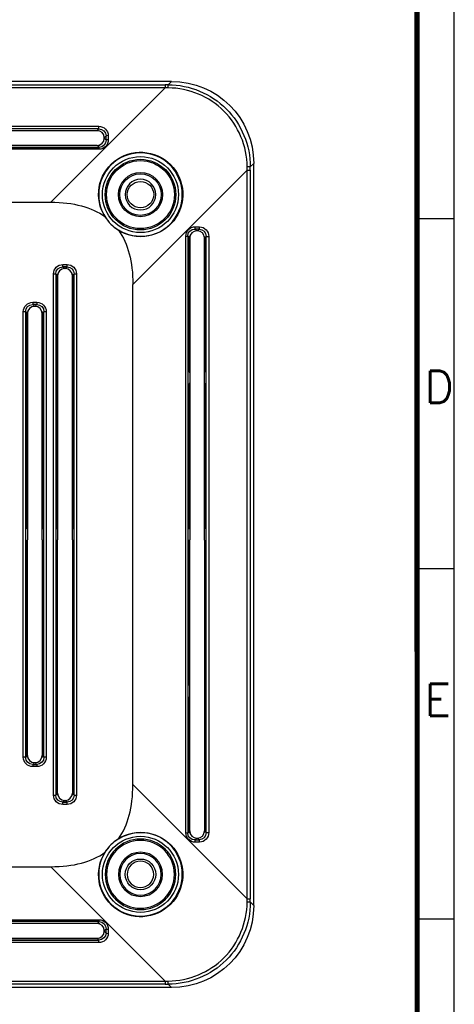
# Model space of a CAD drawing. Header units: millimetres. Extents: x 5293 to 5736, y -198 to 141.
# Tile 12 of 15: x 5679 to 5736, y -107 to 23. Entities that reach past the tile are written whole.
import ezdxf

# ---------------------------------------------------------------- set-up
doc = ezdxf.new("R2010")
doc.units = ezdxf.units.MM
doc.header["$LTSCALE"] = 0.5
doc.layers.add('112', color=7, linetype='Continuous', true_color=0xffffff)
doc.layers.add('A1_KUANG', color=7, linetype='Continuous')
doc.layers.add('A4_KUANG', color=7, linetype='Continuous')
doc.styles.get("Standard").update_dxf_attribs({"font": 'txt', "bigfont": 'gbcbig.shx'})

# ---------------------------------------------------------------- blocks, each defined once
blk = doc.blocks.new('A$C3291225B')
at = {"layer": 'A4_KUANG'}
for p, q in [((255.135, 0), (255.135, 197.012)), ((257.991, 113.201), (255.126, 113.201)), ((257.991, 86.219), (255.126, 86.219)), ((257.991, 59.237), (255.126, 59.237))]:
    blk.add_line(p, q, dxfattribs=at)
at = {"layer": 'A4_KUANG', "color": 8}
blk.add_lwpolyline([(258, 0), (258, 197.012), (0, 197.012), (0, 0)], close=True, dxfattribs=at)
at = {"layer": 'A4_KUANG', "const_width": 0.4}
blk.add_lwpolyline([(2.865, 2.865), (2.865, 194.147), (255.126, 194.147), (255.135, 2.865), (2.865, 2.865)], dxfattribs=at)
at = {"layer": 'A4_KUANG'}
for s, p in [('D', (255.711, 99.007)), ('E', (255.711, 74.891))]:
    blk.add_text(s, height=2.483, dxfattribs=at).set_placement(p)

msp = doc.modelspace()

# ---------------------------------------------------------------- linework, layer by layer
at = {"layer": '112', "color": 7}
for p, q in [((5698.722, 14.727), (5600.508, 14.727)), ((5698.273, 14.279), (5698.722, 14.727)), ((5601.356, 14.279), (5697.874, 14.279)), ((5697.874, 13.861), (5601.356, 13.861)), ((5697.874, 13.861), (5682.731, -1.282)), ((5697.874, 14.279), (5697.874, 13.861)), ((5610.143, 8.77), (5689.088, 8.77)), ((5689.088, 8.424), (5610.143, 8.424)), ((5671.101, 8.21), (5688.873, 8.21)), ((5671.115, 8.234), (5688.897, 8.234)), ((5688.897, 8.234), (5689.088, 8.424)), ((5689.088, 8.424), (5689.088, 8.77)), ((5690.051, 7.495), (5689.82, 7.264)), ((5689.82, 7.191), (5689.82, 7.264)), ((5689.82, 7.191), (5690.058, 6.953)), ((5690.058, 6.953), (5690.051, 7.495)), ((5690.35, 7.541), (5690.357, 6.999)), ((5610.101, 5.989), (5689.129, 5.989)), ((5689.129, 5.737), (5610.101, 5.737)), ((5688.873, 6.245), (5671.085, 6.245)), ((5688.925, 6.193), (5671.115, 6.193)), ((5689.129, 5.989), (5688.925, 6.193)), ((5689.129, 5.737), (5689.129, 5.989)), ((5693.606, -12.157), (5708.749, 2.986)), ((5708.749, -93.531), (5708.749, 2.986)), ((5708.749, 2.986), (5709.166, 2.986)), ((5709.615, 3.835), (5709.166, 3.386)), ((5709.166, 2.986), (5709.166, -93.531)), ((5709.615, -94.38), (5709.615, 3.835)), ((5663.533, -1.282), (5682.731, -1.282)), ((5702.383, -4.837), (5701.84, -4.829)), ((5701.84, -4.829), (5702.079, -5.068)), ((5701.887, -4.53), (5702.429, -4.538)), ((5702.151, -5.068), (5702.079, -5.068)), ((5702.151, -5.068), (5702.383, -4.837)), ((5700.624, -84.787), (5700.624, -5.758)), ((5700.624, -5.758), (5700.877, -5.758)), ((5700.877, -5.758), (5700.877, -84.787)), ((5701.081, -5.962), (5700.877, -5.758)), ((5701.081, -23.773), (5701.081, -5.962)), ((5701.133, -6.014), (5701.133, -23.803)), ((5703.098, -23.787), (5703.098, -6.014)), ((5703.312, -5.8), (5703.122, -5.99)), ((5703.122, -5.99), (5703.122, -23.773)), ((5703.312, -5.8), (5703.657, -5.8)), ((5703.312, -84.745), (5703.312, -5.8)), ((5703.657, -5.8), (5703.657, -84.745)), ((5684.341, -9.531), (5684.89, -9.531)), ((5684.341, -9.829), (5684.341, -9.531)), ((5684.89, -9.829), (5684.341, -9.829)), ((5684.341, -9.829), (5684.579, -10.068)), ((5684.651, -10.068), (5684.579, -10.068)), ((5684.651, -10.068), (5684.89, -9.829)), ((5684.89, -9.829), (5684.89, -9.531)), ((5683.095, -79.769), (5683.095, -10.776)), ((5683.095, -10.776), (5683.394, -10.776)), ((5683.394, -10.776), (5683.394, -79.769)), ((5683.589, -10.971), (5683.394, -10.776)), ((5683.589, -44.523), (5683.589, -10.971)), ((5683.633, -11.014), (5683.633, -44.549)), ((5685.598, -44.549), (5685.598, -11.014)), ((5685.836, -10.776), (5685.641, -10.971)), ((5685.641, -44.523), (5685.641, -10.971)), ((5685.836, -79.769), (5685.836, -10.776)), ((5685.836, -10.776), (5686.135, -10.776)), ((5686.135, -10.776), (5686.135, -79.769)), ((5693.606, -78.388), (5693.606, -12.157)), ((5680.341, -14.531), (5680.89, -14.531)), ((5680.341, -14.531), (5680.341, -14.829)), ((5680.89, -14.829), (5680.341, -14.829)), ((5680.341, -14.829), (5680.579, -15.068)), ((5680.651, -15.068), (5680.579, -15.068)), ((5680.651, -15.068), (5680.89, -14.829)), ((5680.89, -14.531), (5680.89, -14.829)), ((5679.095, -74.769), (5679.095, -15.776)), ((5679.394, -15.776), (5679.095, -15.776)), ((5679.394, -15.776), (5679.394, -74.769)), ((5679.589, -15.971), (5679.394, -15.776)), ((5679.589, -44.523), (5679.589, -15.971)), ((5679.633, -16.014), (5679.633, -44.549)), ((5681.598, -44.549), (5681.598, -16.014)), ((5681.836, -15.776), (5681.641, -15.971)), ((5681.641, -44.523), (5681.641, -15.971)), ((5681.836, -74.769), (5681.836, -15.776)), ((5682.135, -15.776), (5681.836, -15.776)), ((5682.135, -15.776), (5682.135, -74.769)), ((5701.081, -23.773), (5701.133, -23.803)), ((5701.133, -23.803), (5701.133, -25.242)), ((5703.098, -23.787), (5703.122, -23.773)), ((5703.098, -25.258), (5703.098, -23.787)), ((5701.133, -25.242), (5701.081, -25.273)), ((5701.081, -44.523), (5701.081, -25.273)), ((5701.133, -25.242), (5701.133, -44.553)), ((5703.122, -25.273), (5703.098, -25.258)), ((5703.098, -44.537), (5703.098, -25.258)), ((5703.122, -25.273), (5703.122, -44.523)), ((5679.589, -44.523), (5679.633, -44.549)), ((5679.633, -44.549), (5679.633, -45.996)), ((5681.641, -44.523), (5681.598, -44.549)), ((5681.598, -45.996), (5681.598, -44.549)), ((5683.589, -44.523), (5683.633, -44.549)), ((5683.633, -44.549), (5683.633, -45.996)), ((5685.641, -44.523), (5685.598, -44.549)), ((5685.598, -45.996), (5685.598, -44.549)), ((5701.133, -44.553), (5701.081, -44.523)), ((5701.133, -44.553), (5701.133, -45.992)), ((5703.122, -44.523), (5703.098, -44.537)), ((5703.098, -46.008), (5703.098, -44.537)), ((5679.633, -45.996), (5679.589, -46.023)), ((5679.589, -74.574), (5679.589, -46.023)), ((5679.633, -74.531), (5679.633, -45.996)), ((5681.598, -45.996), (5681.641, -46.023)), ((5681.598, -45.996), (5681.598, -74.531)), ((5681.641, -74.574), (5681.641, -46.023)), ((5683.633, -45.996), (5683.589, -46.023)), ((5683.589, -79.574), (5683.589, -46.023)), ((5683.633, -79.531), (5683.633, -45.996)), ((5685.598, -45.996), (5685.641, -46.023)), ((5685.598, -45.996), (5685.598, -79.531)), ((5685.641, -79.574), (5685.641, -46.023)), ((5701.081, -46.023), (5701.133, -45.992)), ((5701.081, -65.273), (5701.081, -46.023)), ((5701.133, -65.303), (5701.133, -45.992)), ((5703.098, -46.008), (5703.122, -46.023)), ((5703.098, -46.008), (5703.098, -65.287)), ((5703.122, -46.023), (5703.122, -65.273)), ((5701.081, -65.273), (5701.133, -65.303)), ((5701.133, -66.742), (5701.133, -65.303)), ((5703.098, -65.287), (5703.122, -65.273)), ((5703.098, -65.287), (5703.098, -66.758)), ((5701.133, -66.742), (5701.081, -66.773)), ((5701.081, -84.583), (5701.081, -66.773)), ((5701.133, -84.531), (5701.133, -66.742)), ((5703.122, -66.773), (5703.098, -66.758)), ((5703.098, -66.758), (5703.098, -84.531)), ((5703.122, -66.773), (5703.122, -84.555)), ((5679.394, -74.769), (5679.095, -74.769)), ((5679.394, -74.769), (5679.589, -74.574)), ((5680.579, -75.477), (5680.341, -75.716)), ((5680.579, -75.477), (5680.651, -75.477)), ((5680.89, -75.716), (5680.651, -75.477)), ((5681.641, -74.574), (5681.836, -74.769)), ((5682.135, -74.769), (5681.836, -74.769)), ((5680.341, -75.716), (5680.341, -76.014)), ((5680.341, -75.716), (5680.89, -75.716)), ((5680.89, -76.014), (5680.341, -76.014)), ((5680.89, -75.716), (5680.89, -76.014)), ((5693.606, -78.388), (5708.749, -93.531)), ((5683.095, -79.769), (5683.394, -79.769)), ((5683.394, -79.769), (5683.589, -79.574)), ((5684.579, -80.477), (5684.341, -80.716)), ((5684.341, -81.014), (5684.341, -80.716)), ((5684.341, -80.716), (5684.89, -80.716)), ((5684.579, -80.477), (5684.651, -80.477)), ((5684.89, -80.716), (5684.651, -80.477)), ((5684.89, -81.014), (5684.89, -80.716)), ((5685.641, -79.574), (5685.836, -79.769)), ((5685.836, -79.769), (5686.135, -79.769)), ((5684.89, -81.014), (5684.341, -81.014)), ((5700.877, -84.787), (5701.081, -84.583)), ((5703.122, -84.555), (5703.312, -84.745)), ((5700.624, -84.787), (5700.877, -84.787)), ((5702.079, -85.477), (5701.84, -85.716)), ((5701.84, -85.716), (5702.383, -85.708)), ((5702.429, -86.007), (5701.887, -86.015)), ((5702.079, -85.477), (5702.151, -85.477)), ((5702.383, -85.708), (5702.151, -85.477)), ((5703.312, -84.745), (5703.657, -84.745)), ((5663.533, -89.263), (5682.731, -89.263)), ((5697.874, -104.406), (5682.731, -89.263)), ((5708.749, -93.531), (5709.166, -93.531)), ((5709.166, -93.931), (5709.615, -94.38)), ((5610.101, -96.282), (5689.129, -96.282)), ((5689.129, -96.534), (5689.129, -96.282)), ((5689.129, -96.534), (5610.101, -96.534)), ((5688.873, -96.79), (5671.085, -96.79)), ((5671.115, -96.738), (5688.925, -96.738)), ((5688.925, -96.738), (5689.129, -96.534)), ((5690.058, -97.498), (5689.82, -97.736)), ((5689.82, -97.736), (5689.82, -97.809)), ((5690.051, -98.04), (5690.058, -97.498)), ((5690.357, -97.544), (5690.35, -98.086)), ((5610.143, -98.969), (5689.088, -98.969)), ((5671.101, -98.755), (5688.873, -98.755)), ((5688.897, -98.779), (5671.115, -98.779)), ((5689.088, -98.969), (5688.897, -98.779)), ((5689.088, -99.315), (5689.088, -98.969)), ((5689.82, -97.809), (5690.051, -98.04)), ((5689.088, -99.315), (5610.143, -99.315)), ((5698.722, -105.273), (5600.508, -105.273)), ((5601.356, -104.406), (5697.874, -104.406)), ((5697.874, -104.824), (5601.356, -104.824)), ((5697.874, -104.406), (5697.874, -104.824)), ((5698.722, -105.273), (5698.273, -104.824))]:
    msp.add_line(p, q, dxfattribs=at)
at = {"layer": '112', "color": 7, "extrusion": (0, 0, -1)}
for centre, radius in [((-5694.615, -0.273), 5.533), ((-5694.615, -0.273), 2.03), ((-5694.615, -90.273), 5.533), ((-5694.615, -90.273), 4.675), ((-5694.615, -90.273), 4.5), ((-5694.615, -90.273), 2.925), ((-5694.615, -90.273), 2.75), ((-5694.615, -90.273), 1.75)]:
    msp.add_circle(centre, radius, dxfattribs=at)
at = {"layer": '112', "color": 7}
for centre, radius in [((5694.615, -0.273), 5.034), ((5694.615, -0.273), 4.675), ((5694.615, -0.273), 4.5), ((5694.615, -0.273), 2.925), ((5694.615, -0.273), 2.75), ((5694.615, -0.273), 1.75), ((5694.615, -90.273), 5.034), ((5694.615, -90.273), 2.03)]:
    msp.add_circle(centre, radius, dxfattribs=at)
for centre, start, end in [((5694.615, -0.273), 211.76503, 238.23497), ((5694.615, -90.273), 121.76503, 148.23497)]:
    msp.add_arc(centre, 5.535, start, end, dxfattribs=at)
at = {"layer": '112', "color": 7, "extrusion": (0, 0, -1)}
for centre, major_axis, ratio, start_param, end_param in [((5698.507, 3.619), (-7.93, -7.93), 0.9808148, 2.3658797, 3.9173056), ((5718.771, 24.384), (99.877, 2.135), 0.098897, 1.7796091, 1.7836962), ((5718.797, 23.902), (100.291, 1.772), 0.0986043, 1.7786221, 1.7827067), ((5690.453, 8.844), (1.843, 0.558), 0.1629061, 2.4734537, 2.6477999), ((5688.903, 7.293), (-0.934, 0.195), 0.985206, 1.3615165, 1.5358627), ((5689.095, 7.532), (-1.229, 0.257), 0.985206, 1.3615165, 2.9247166), ((5689.095, 7.485), (-0.946, 0.14), 0.981416, 1.4189153, 2.9821154), ((5689.102, 7.009), (-0.617, 1.121), 0.9748157, 2.0706764, 3.6338766), ((5689.102, 6.962), (-0.49, 0.851), 0.9652075, 2.0875919, 3.650792), ((5690.453, 5.611), (-1.843, 0.558), 0.1629061, 0.4937927, 0.7492675), ((5688.905, 7.16), (-0.469, 0.852), 0.9748157, 3.3784018, 3.6338766), ((5718.781, 23.891), (1.77, 100.245), 0.0985652, 4.5005677, 4.504654), ((5719.287, 23.915), (2.14, 99.956), 0.098965, 4.4993334, 4.5034175), ((5243.021, -451.867), (447.858, 447.858), 0.1105205, 6.1731115, 6.2650814), ((5243.021, -451.867), (447.858, 447.858), 0.1105205, 0.0181039, 0.1100738), ((5701.897, -5.785), (-1.121, 0.617), 0.9748157, 5.7909014, 7.3541015), ((5701.85, -5.785), (-0.851, 0.49), 0.9652075, 5.7739859, 7.337186), ((5702.373, -5.793), (-0.14, 0.946), 0.981416, 0.1594772, 1.7226774), ((5702.42, -5.793), (-0.257, 1.229), 0.985206, 0.216876, 1.7800762), ((5702.048, -5.983), (-0.852, 0.469), 0.9748157, 5.7909014, 6.0463761), ((5700.499, -4.434), (-0.558, 1.843), 0.1629061, 2.3923252, 2.6477999), ((5703.731, -4.434), (0.558, 1.843), 0.1629061, 3.6353854, 3.8097316), ((5702.181, -5.985), (-0.195, 0.934), 0.985206, 1.60573, 1.7800762), ((5684.35, -10.785), (0.891, -0.891), 0.9924325, 2.3599926, 3.9231927), ((5684.35, -10.785), (-0.68, 0.68), 0.9877295, 5.5015852, 7.0647854), ((5684.88, -10.785), (0.891, 0.891), 0.9924325, 5.5015852, 7.0647854), ((5684.88, -10.785), (0.68, 0.68), 0.9877295, 5.5015852, 7.0647854), ((5682.999, -9.434), (-0.558, 1.843), 0.1629061, 2.4124721, 2.6477999), ((5686.231, -9.434), (0.558, 1.843), 0.1629061, 3.6353854, 3.8707132), ((5680.35, -15.785), (0.891, -0.891), 0.9924325, 2.3599926, 3.9231927), ((5680.35, -15.785), (-0.68, 0.68), 0.9877295, 5.5015852, 7.0647854), ((5680.88, -15.785), (0.891, 0.891), 0.9924325, 5.5015852, 7.0647854), ((5680.88, -15.785), (0.68, 0.68), 0.9877295, 5.5015852, 7.0647854), ((5678.999, -14.434), (-0.558, 1.843), 0.1629061, 2.4124721, 2.6477999), ((5682.231, -14.434), (0.558, 1.843), 0.1629061, 3.6353854, 3.8707132), ((5680.35, -74.76), (-0.891, -0.891), 0.9924325, 5.5015852, 7.0647854), ((5680.35, -74.76), (0.68, 0.68), 0.9877295, 2.3599926, 3.9231927), ((5678.999, -76.111), (0.558, 1.843), 0.1629061, 0.4937927, 0.7291205), ((5680.88, -74.76), (-0.891, 0.891), 0.9924325, 2.3599926, 3.9231927), ((5680.88, -74.76), (-0.68, 0.68), 0.9877295, 2.3599926, 3.9231927), ((5682.231, -76.111), (-0.558, 1.843), 0.1629061, 5.5540648, 5.7893926), ((5684.35, -79.76), (-0.891, -0.891), 0.9924325, 5.5015852, 7.0647854), ((5684.35, -79.76), (0.68, 0.68), 0.9877295, 2.3599926, 3.9231927), ((5682.999, -81.111), (0.558, 1.843), 0.1629061, 0.4937927, 0.7291205), ((5684.88, -79.76), (-0.891, 0.891), 0.9924325, 2.3599926, 3.9231927), ((5684.88, -79.76), (-0.68, 0.68), 0.9877295, 2.3599926, 3.9231927), ((5686.231, -81.111), (-0.558, 1.843), 0.1629061, 5.5540648, 5.7893926), ((5702.048, -84.562), (0.852, 0.469), 0.9748157, 3.3784018, 3.6338766), ((5700.499, -86.111), (0.558, 1.843), 0.1629061, 0.4937927, 0.7492675), ((5703.731, -86.111), (-0.558, 1.843), 0.1629061, 5.6150464, 5.7893926), ((5702.181, -84.56), (0.195, 0.934), 0.985206, 1.3615165, 1.5358627), ((5701.897, -84.76), (1.121, 0.617), 0.9748157, 2.0706764, 3.6338766), ((5701.85, -84.76), (0.851, 0.49), 0.9652075, 2.0875919, 3.650792), ((5702.373, -84.752), (0.14, 0.946), 0.981416, 1.4189153, 2.9821154), ((5702.42, -84.752), (0.257, 1.229), 0.985206, 1.3615165, 2.9247166), ((5718.789, -114.454), (-1.772, 100.291), 0.0986043, 4.9202148, 4.9242994), ((5719.274, -114.433), (-2.136, 99.889), 0.0989067, 4.9212243, 4.925311), ((5698.507, -94.164), (-7.93, 7.93), 0.9808148, 2.3658797, 3.9173056), ((5689.102, -97.554), (0.617, 1.121), 0.9748157, 5.7909014, 7.3541015), ((5690.453, -96.156), (1.843, 0.558), 0.1629061, 2.3923252, 2.6477999), ((5688.905, -97.705), (0.469, 0.852), 0.9748157, 5.7909014, 6.0463761), ((5689.102, -97.507), (0.49, 0.851), 0.9652075, 5.7739859, 7.337186), ((5690.453, -99.389), (-1.843, 0.558), 0.1629061, 0.4937927, 0.6681389), ((5688.903, -97.838), (0.934, 0.195), 0.985206, 1.60573, 1.7800762), ((5689.095, -98.03), (0.946, 0.14), 0.981416, 0.1594772, 1.7226774), ((5689.095, -98.077), (1.229, 0.257), 0.985206, 0.216876, 1.7800762), ((5718.779, -114.438), (-100.245, 1.77), 0.0985652, 1.358975, 1.3630614), ((5718.776, -114.932), (-99.889, 2.136), 0.0989067, 1.3578743, 1.361961)]:
    msp.add_ellipse(centre, major_axis=major_axis, ratio=ratio, start_param=start_param, end_param=end_param, dxfattribs=at)
at = {"layer": '112', "color": 7}
for centre, major_axis, ratio, start_param, end_param in [((5698.273, 13.783), (0, 0.5), 0.0030065, 4.865501, 6.1435583), ((5688.866, 7.256), (-0.677, -0.677), 0.9924325, 2.3599926, 3.9231927), ((5688.866, 7.199), (0.677, -0.677), 0.9924325, 5.5015852, 7.0647854), ((5690.35, 7.495), (0.3, 0.004), 0.1553393, 1.5686591, 3.0532511), ((5690.357, 6.953), (0.3, 0.004), 0.1553393, 1.5686591, 3.0532511), ((5708.671, 3.386), (0.5, 0), 0.0030065, 0.139627, 1.4176843), ((5702.086, -6.022), (0.677, -0.677), 0.9924325, 2.3599926, 3.9231927), ((5701.84, -4.53), (-0.004, -0.3), 0.1553393, 0.0883416, 1.5729336), ((5702.144, -6.022), (0.677, 0.677), 0.9924325, 5.5015852, 7.0647854), ((5702.383, -4.538), (-0.004, -0.3), 0.1553393, 0.0883416, 1.5729336), ((5684.586, -11.022), (0.677, -0.677), 0.9924325, 2.3599926, 3.9231927), ((5684.644, -11.022), (0.677, 0.677), 0.9924325, 5.5015852, 7.0647854), ((5684.543, -10.978), (0.677, -0.677), 0.9924325, 3.6878649, 3.9231927), ((5684.688, -10.978), (0.677, 0.677), 0.9924325, 5.5015852, 5.736913), ((5680.586, -16.022), (0.677, -0.677), 0.9924325, 2.3599926, 3.9231927), ((5680.644, -16.022), (0.677, 0.677), 0.9924325, 5.5015852, 7.0647854), ((5680.543, -15.978), (0.677, -0.677), 0.9924325, 3.6878649, 3.9231927), ((5680.688, -15.978), (0.677, 0.677), 0.9924325, 5.5015852, 5.736913), ((5680.543, -74.567), (-0.677, -0.677), 0.9924325, 5.5015852, 5.736913), ((5680.586, -74.523), (-0.677, -0.677), 0.9924325, 5.5015852, 7.0647854), ((5680.644, -74.523), (-0.677, 0.677), 0.9924325, 2.3599926, 3.9231927), ((5680.688, -74.567), (-0.677, 0.677), 0.9924325, 3.6878649, 3.9231927), ((5243.021, 361.322), (447.858, -447.858), 0.1105205, 0.0181039, 0.1100738), ((5684.543, -79.567), (-0.677, -0.677), 0.9924325, 5.5015852, 5.736913), ((5684.586, -79.523), (-0.677, -0.677), 0.9924325, 5.5015852, 7.0647854), ((5684.644, -79.523), (-0.677, 0.677), 0.9924325, 2.3599926, 3.9231927), ((5684.688, -79.567), (-0.677, 0.677), 0.9924325, 3.6878649, 3.9231927), ((5702.086, -84.523), (-0.677, -0.677), 0.9924325, 5.5015852, 7.0647854), ((5702.144, -84.523), (-0.677, 0.677), 0.9924325, 2.3599926, 3.9231927), ((5701.84, -86.015), (0.004, -0.3), 0.1553393, 1.5686591, 3.0532511), ((5702.383, -86.007), (0.004, -0.3), 0.1553393, 1.5686591, 3.0532511), ((5243.021, 361.322), (447.858, -447.858), 0.1105205, 6.1731115, 6.2650814), ((5708.671, -93.931), (-0.5, 0), 0.0030065, 1.7239083, 3.0019657), ((5688.866, -97.744), (-0.677, -0.677), 0.9924325, 2.3599926, 3.9231927), ((5690.357, -97.498), (0.3, -0.004), 0.1553393, 3.2299342, 4.7145262), ((5688.866, -97.801), (0.677, -0.677), 0.9924325, 5.5015852, 7.0647854), ((5690.35, -98.04), (0.3, -0.004), 0.1553393, 3.2299342, 4.7145262), ((5698.273, -104.329), (0, 0.5), 0.0030065, 3.2812196, 4.559277)]:
    msp.add_ellipse(centre, major_axis=major_axis, ratio=ratio, start_param=start_param, end_param=end_param, dxfattribs=at)
for points, knots in [([(5698.273, 14.279), (5701.15, 14.277), (5703.973, 13.094), (5707.983, 9.083), (5709.165, 6.262), (5709.166, 3.386)], [0, 0, 0, 0, 0.5, 0.5, 1, 1, 1, 1]), ([(5708.747, 3.387), (5708.739, 6.15), (5707.596, 8.854), (5703.744, 12.708), (5701.037, 13.851), (5698.275, 13.86)], [0, 0, 0, 0, 0.5, 0.5, 1, 1, 1, 1]), ([(5689.909, -3.186), (5689.193, -2.037), (5688.915, -0.613), (5689.366, 2.035), (5690.097, 3.28), (5692.204, 4.965), (5693.583, 5.41), (5696.302, 5.258), (5697.615, 4.674), (5699.558, 2.733), (5700.143, 1.421), (5700.299, -1.298), (5699.861, -2.672), (5698.165, -4.796), (5696.932, -5.519), (5694.267, -5.974), (5692.865, -5.704), (5691.701, -4.978)], [0, 0, 0, 0, 0.125, 0.125, 0.25, 0.25, 0.375, 0.375, 0.5, 0.5, 0.625, 0.625, 0.75, 0.75, 0.875, 0.875, 1, 1, 1, 1]), ([(5691.701, -85.567), (5692.866, -84.841), (5694.27, -84.571), (5696.933, -85.026), (5698.171, -85.757), (5699.855, -87.865), (5700.297, -89.251), (5700.145, -91.953), (5699.557, -93.28), (5697.614, -95.219), (5696.301, -95.803), (5693.582, -95.955), (5692.203, -95.51), (5690.096, -93.824), (5689.366, -92.578), (5688.916, -89.931), (5689.193, -88.507), (5689.909, -87.359)], [0, 0, 0, 0, 0.125, 0.125, 0.25, 0.25, 0.375, 0.375, 0.5, 0.5, 0.625, 0.625, 0.75, 0.75, 0.875, 0.875, 1, 1, 1, 1]), ([(5709.166, -93.931), (5709.165, -96.807), (5707.982, -99.63), (5703.971, -103.641), (5701.15, -104.822), (5698.273, -104.824)], [0, 0, 0, 0, 0.5, 0.5, 1, 1, 1, 1]), ([(5698.275, -104.405), (5701.037, -104.396), (5703.742, -103.254), (5707.595, -99.401), (5708.739, -96.695), (5708.747, -93.932)], [0, 0, 0, 0, 0.5, 0.5, 1, 1, 1, 1])]:
    msp.add_open_spline(points, degree=3, knots=knots, dxfattribs=at)

# ---------------------------------------------------------------- block references
at = {"layer": 'A1_KUANG', "color": 1, "lineweight": 0, "xscale": 1.718413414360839, "yscale": 1.718413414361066, "zscale": 1.718413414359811}
msp.add_blockref('A$C3291225B', (5292.837, -197.991), dxfattribs=at)

doc.saveas('drawing.dxf')
